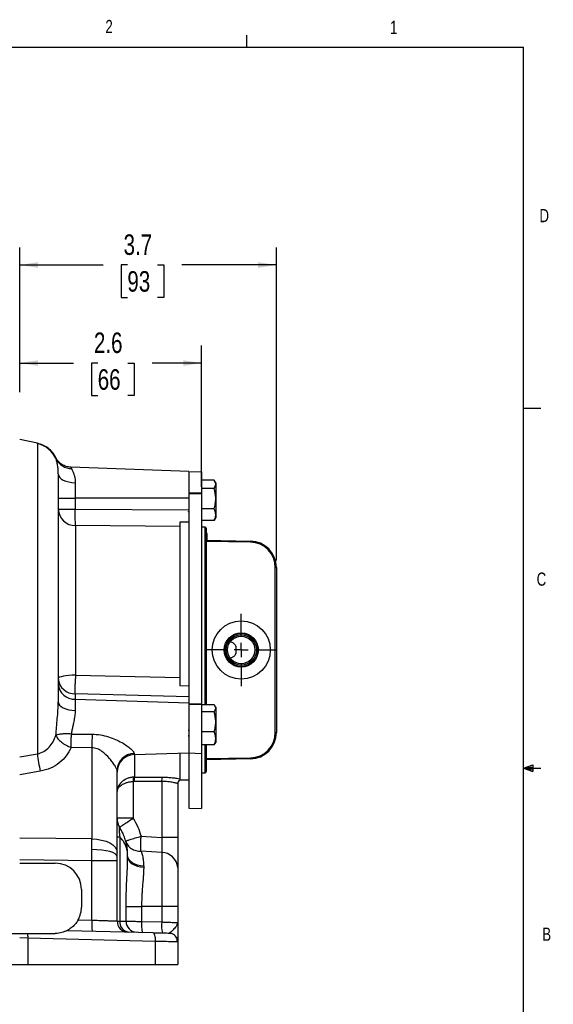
# Model space of a CAD drawing. Header units: inches. Extents: x 0.4 to 16.6, y 0.2 to 10.8.
# Tile 12 of 12: x 12.8 to 16.6, y 3.8 to 10.8. Entities that reach past the tile are written whole.
import ezdxf

# ---------------------------------------------------------------- set-up
doc = ezdxf.new("R2010")
doc.units = ezdxf.units.IN
doc.header["$MEASUREMENT"] = 0
doc.layers.add('BORDER', color=7, linetype='Continuous', lineweight=25)
doc.layers.add('SLD-0', color=7, linetype='Continuous', lineweight=25)
doc.styles.add('SLDTEXTSTYLE0', font='TXT', dxfattribs={"width": 0.75})
doc.dimstyles.new('SLDDIMSTYLE0', dxfattribs={"dimtxt": 0.145833, "dimasz": 0.13, "dimexe": 0, "dimexo": 0.0625, "dimgap": 0.036458, "dimtad": 0, "dimtih": 1, "dimtoh": 1, "dimdec": 1, "dimlfac": 2, "dimrnd": 1e-09, "dimzin": 12, "dimdsep": 46, "dimtxsty": 'SLDTEXTSTYLE0', "dimsah": 1, "dimcen": 0.09, "dimadec": 0, "dimazin": 3, "dimtfac": 1, "dimtdec": 1, "dimtofl": 0, "dimtmove": 0, "dimatfit": 3, "dimfxl": 0, "dimfrac": 2, "dimtolj": 1, "dimtzin": 12, "dimarcsym": 0})

# ---------------------------------------------------------------- blocks, each defined once
blk = doc.blocks.new('_D_6')
at = {"layer": 'SLD-0', "color": 7}
for p, q in [((12.7906, 8.1877), (12.7906, 8.52)), ((14.0849, 7.5147), (14.0849, 8.52)), ((12.7906, 8.395), (13.1742, 8.395)), ((13.3462, 8.395), (13.3019, 8.395)), ((13.3019, 8.395), (13.3019, 8.1633)), ((13.5617, 8.395), (13.6061, 8.395)), ((13.6061, 8.395), (13.6061, 8.1633)), ((14.0849, 8.395), (13.7338, 8.395)), ((13.3019, 8.1633), (13.3462, 8.1633)), ((13.6061, 8.1633), (13.5617, 8.1633))]:
    blk.add_line(p, q, dxfattribs=at)
for points in [[(12.7906, 8.395), (12.9206, 8.375), (12.9206, 8.415)], [(14.0849, 8.395), (13.9549, 8.415), (13.9549, 8.375)]]:
    blk.add_solid(points, dxfattribs=at)
at = {"layer": 'SLD-0', "color": 7, "char_height": 0.14583, "attachment_point": 1, "style": 'SLDTEXTSTYLE0'}
for s, insert in [('2.6', (13.3193, 8.6125)), ('66', (13.3462, 8.3513))]:
    blk.add_mtext(s, dxfattribs=dict(at, insert=insert))
blk = doc.blocks.new('_D_7')
at = {"layer": 'SLD-0', "color": 7}
for p, q in [((12.7906, 8.1877), (12.7906, 9.2179)), ((14.6179, 6.9914), (14.6179, 9.2179)), ((12.7906, 9.0929), (13.3853, 9.0929)), ((13.5573, 9.0929), (13.5129, 9.0929)), ((13.5129, 9.0929), (13.5129, 8.8611)), ((13.7728, 9.0929), (13.8172, 9.0929)), ((13.8172, 9.0929), (13.8172, 8.8611)), ((14.6179, 9.0929), (13.9449, 9.0929)), ((13.5129, 8.8611), (13.5573, 8.8611)), ((13.8172, 8.8611), (13.7728, 8.8611))]:
    blk.add_line(p, q, dxfattribs=at)
for points in [[(12.7906, 9.0929), (12.9206, 9.0729), (12.9206, 9.1129)], [(14.6179, 9.0929), (14.4879, 9.1129), (14.4879, 9.0729)]]:
    blk.add_solid(points, dxfattribs=at)
at = {"layer": 'SLD-0', "color": 7, "char_height": 0.14583, "attachment_point": 1, "style": 'SLDTEXTSTYLE0'}
for s, insert in [('3.7', (13.5304, 9.3104)), ('93', (13.5573, 9.0491))]:
    blk.add_mtext(s, dxfattribs=dict(at, insert=insert))
blk = doc.blocks.new('SW_CENTERMARKSYMBOL_22')
at = {"layer": 'SLD-0', "color": 0}
for p, q in [((0, 0.1), (0, 0.257)), ((-0.1, 0), (-0.257, 0)), ((0, 0), (-0.05, 0)), ((0, 0), (0, 0.05)), ((0, 0), (0, -0.05)), ((0, 0), (0.05, 0)), ((0.1, 0), (0.257, 0)), ((0, -0.1), (0, -0.257))]:
    blk.add_line(p, q, dxfattribs=at)

msp = doc.modelspace()

# ---------------------------------------------------------------- linework, layer by layer
at = {"color": 7, "linetype": 'Continuous', "lineweight": 25}
for p, q in [((12.9178, 7.8245), (12.7906, 7.8516)), ((12.9171, 7.821), (12.9171, 5.6151)), ((13.9954, 7.6249), (13.1547, 7.6542)), ((13.9954, 7.6249), (13.9954, 7.5461)), ((14.0849, 7.6222), (13.9954, 7.6191)), ((14.0849, 7.6222), (14.0849, 7.4716)), ((13.1862, 7.5438), (13.1862, 7.4341)), ((13.9954, 7.5461), (13.9954, 7.4708)), ((14.1752, 7.5628), (14.0849, 7.5628)), ((14.1752, 7.5022), (14.0849, 7.5022)), ((14.1752, 7.5022), (14.1864, 7.5325)), ((14.1864, 7.5441), (14.1786, 7.5575)), ((14.1864, 7.5441), (14.1864, 7.5325)), ((14.1864, 7.5325), (14.1864, 7.4303)), ((13.0656, 7.4341), (13.1862, 7.4341)), ((13.1862, 7.4341), (13.1862, 7.357)), ((13.9954, 7.4341), (13.1862, 7.4341)), ((14.0849, 7.4716), (13.9954, 7.4708)), ((13.9954, 7.4708), (13.9954, 7.4619)), ((14.0849, 7.4647), (13.9954, 7.4619)), ((13.9954, 7.4619), (13.9954, 5.9695)), ((14.0849, 7.4716), (14.0849, 7.4647)), ((14.0849, 7.4647), (14.0849, 5.9703)), ((14.1864, 7.4303), (14.1864, 7.3169)), ((13.0656, 7.357), (13.1862, 7.357)), ((13.1862, 7.357), (13.9954, 7.3515)), ((14.1752, 7.3584), (14.0849, 7.3584)), ((13.9909, 7.3404), (13.9954, 7.3406)), ((13.9912, 7.34), (13.9954, 7.3401)), ((13.9915, 7.3381), (13.9954, 7.3381)), ((14.1789, 7.2811), (14.1864, 7.2941)), ((14.1864, 7.3169), (14.1864, 7.2941)), ((13.1884, 7.2388), (13.1884, 6.1745)), ((13.9304, 7.2329), (13.1884, 7.2388)), ((13.9304, 7.2639), (13.9304, 6.0988)), ((13.9954, 7.2637), (13.9304, 7.2628)), ((14.1752, 7.2753), (14.0849, 7.2753)), ((14.1105, 7.2271), (14.0849, 7.2275)), ((14.1179, 7.2196), (14.1179, 6.3541)), ((14.1785, 7.2813), (14.1752, 7.2753)), ((14.1254, 7.1828), (14.1179, 7.1828)), ((14.1254, 7.1343), (14.1254, 7.1828)), ((14.1179, 7.1344), (14.4337, 7.1289)), ((14.4335, 7.1214), (14.1179, 7.1269)), ((14.4335, 7.1214), (14.4337, 7.1289)), ((14.6104, 5.7667), (14.6104, 6.9414)), ((14.6104, 6.9414), (14.6179, 6.9414)), ((14.6179, 6.9414), (14.6179, 5.7667)), ((14.1179, 6.3541), (14.1179, 5.9639)), ((13.1884, 6.1745), (13.1877, 6.1505)), ((13.1884, 6.1745), (13.9304, 6.1572)), ((13.9954, 6.0957), (13.9304, 6.0994)), ((13.1862, 6.0423), (13.1862, 6.0038)), ((13.9954, 6.0206), (13.1862, 6.0423)), ((13.1862, 6.0038), (13.1862, 5.9234)), ((13.1862, 6.0038), (13.9954, 5.9793)), ((14.0849, 5.9703), (13.9954, 5.9695)), ((13.9954, 5.9695), (13.9954, 5.963)), ((14.0849, 5.9652), (13.9954, 5.963)), ((13.9954, 5.963), (13.9954, 5.8918)), ((14.0849, 5.9703), (14.0849, 5.9652)), ((14.0849, 5.9652), (14.0849, 5.6184)), ((14.1752, 5.9639), (14.0849, 5.9639)), ((14.1864, 5.9466), (14.1809, 5.956)), ((13.9954, 5.8918), (13.9954, 5.6243)), ((14.1752, 5.9133), (14.0849, 5.9133)), ((14.1752, 5.9133), (14.1864, 5.9386)), ((14.1864, 5.9466), (14.1864, 5.9386)), ((14.1864, 5.9386), (14.1864, 5.8421)), ((14.1864, 5.8421), (14.1864, 5.725)), ((13.1583, 5.7562), (13.1577, 5.7329)), ((13.1583, 5.7562), (13.3061, 5.7551)), ((13.9954, 5.7815), (13.9909, 5.7822)), ((13.9909, 5.7446), (13.9954, 5.7448)), ((13.9954, 5.7813), (13.9912, 5.7819)), ((13.9912, 5.7441), (13.9954, 5.7443)), ((14.1752, 5.7709), (14.0849, 5.7709)), ((14.6104, 5.7667), (14.6179, 5.7667)), ((14.1752, 5.6792), (14.0849, 5.6792)), ((14.1179, 5.6792), (14.1179, 5.4886)), ((14.1811, 5.6881), (14.1752, 5.6792)), ((14.1814, 5.6879), (14.1864, 5.6966)), ((14.1864, 5.725), (14.1864, 5.6966)), ((12.7906, 5.5943), (12.9171, 5.6151)), ((13.305, 5.6584), (13.1572, 5.6608)), ((13.305, 5.6584), (13.305, 5.0101)), ((13.605, 5.6096), (13.9954, 5.6232)), ((13.9304, 5.621), (13.9304, 5.4303)), ((13.9954, 5.6243), (13.9954, 5.6216)), ((13.9954, 5.6232), (13.9954, 5.2291)), ((13.9954, 5.6216), (14.0849, 5.6184)), ((14.0849, 5.6184), (14.0849, 5.2259)), ((14.1179, 5.5812), (14.4335, 5.5867)), ((14.4337, 5.5792), (14.1179, 5.5737)), ((14.4335, 5.5867), (14.4337, 5.5792)), ((12.9376, 5.4912), (12.7906, 5.4664)), ((13.4843, 4.9165), (13.4843, 5.4986)), ((14.0849, 5.4806), (14.1105, 5.4811)), ((13.6071, 5.4495), (13.5984, 5.4492)), ((13.605, 5.4191), (13.5984, 5.4188)), ((13.5984, 5.4188), (13.5984, 5.1571)), ((13.8015, 5.4188), (13.605, 5.4191)), ((13.6071, 5.4495), (13.8037, 5.4494)), ((13.8015, 5.4188), (13.8015, 5.0213)), ((13.9156, 5.4016), (13.9156, 5.0213)), ((13.9304, 5.4303), (13.9954, 5.4303)), ((13.9304, 5.4281), (13.9304, 5.4273)), ((13.9954, 5.2291), (14.0849, 5.2259)), ((13.5984, 5.1571), (13.4843, 5.1571)), ((13.305, 5.0101), (12.7906, 5.0162)), ((13.3053, 4.9348), (13.305, 5.0101)), ((13.4843, 5.0254), (13.5031, 5.0254)), ((13.5031, 5.0254), (13.5031, 4.4258)), ((13.6549, 5.0286), (13.8015, 5.0213)), ((13.9156, 5.0213), (13.8015, 5.0213)), ((13.305, 4.854), (13.3053, 4.9348)), ((13.4843, 4.8864), (13.4843, 4.9165)), ((13.8015, 4.9141), (13.6549, 4.9221)), ((13.8015, 4.9141), (13.8015, 4.5287)), ((13.305, 4.854), (12.7906, 4.8601)), ((12.7906, 4.8377), (13.0431, 4.8377)), ((13.305, 4.4327), (13.305, 4.854)), ((13.4843, 4.854), (13.305, 4.854)), ((13.4843, 4.854), (13.4843, 4.8864)), ((13.4843, 4.426), (13.4843, 4.854)), ((13.5593, 4.884), (13.5593, 4.8937)), ((13.6734, 4.8158), (13.6734, 4.8081)), ((13.2306, 4.6502), (13.2306, 4.5252)), ((13.548, 4.4244), (13.548, 4.5287)), ((13.548, 4.5287), (13.6583, 4.5287)), ((13.8015, 4.5287), (13.6583, 4.5287)), ((13.6583, 4.5287), (13.6583, 4.4233)), ((13.9156, 4.5287), (13.8015, 4.5287)), ((13.8015, 4.5287), (13.8015, 4.4196)), ((13.9156, 4.5287), (13.9156, 4.4147)), ((13.2076, 4.4352), (13.305, 4.4327)), ((13.6583, 4.4233), (13.8015, 4.4196)), ((13.9117, 4.4149), (13.9156, 4.4147)), ((13.9156, 4.4147), (13.912, 4.4062)), ((13.915, 4.4066), (13.9135, 4.4148)), ((13.1304, 4.3593), (13.7396, 4.3434)), ((12.8498, 4.3046), (12.7906, 4.3057)), ((12.8481, 4.3377), (13.0431, 4.3377)), ((12.8498, 4.3046), (12.8498, 4.1177)), ((13.7548, 4.2809), (12.8498, 4.3046)), ((13.7548, 4.2809), (13.7548, 4.1177)), ((13.9156, 4.2779), (13.91, 4.278)), ((13.9156, 4.2779), (13.9156, 4.1177)), ((12.7313, 4.1177), (12.8498, 4.1177)), ((12.8498, 4.1177), (13.7548, 4.1177)), ((13.7548, 4.1177), (13.9156, 4.1177))]:
    msp.add_line(p, q, dxfattribs=at)
at = {"color": 8, "linetype": 'Continuous', "lineweight": 25}
for p, q in [((13.0495, 7.7138), (13.047, 7.7239)), ((13.1548, 7.6542), (13.1595, 7.6447)), ((14.1105, 5.9639), (14.1105, 7.2271)), ((14.1105, 5.4811), (14.1105, 5.6792)), ((13.605, 5.6182), (13.605, 5.6096)), ((13.6071, 5.6097), (13.6071, 5.4495))]:
    msp.add_line(p, q, dxfattribs=at)
at = {"color": 7, "linetype": 'Continuous', "lineweight": 25, "flags": 128}
for points in [[(13.0656, 7.6064), (13.0679, 7.5944), (13.0747, 7.5829), (13.0857, 7.5723), (13.1007, 7.5629), (13.1189, 7.5551), (13.1397, 7.5492), (13.1625, 7.5454), (13.1862, 7.5438)], [(13.1884, 6.1745), (13.1643, 6.1739), (13.1412, 6.1725), (13.12, 6.1703), (13.1014, 6.1673), (13.0862, 6.1637), (13.0749, 6.1596), (13.0679, 6.1551), (13.0656, 6.1505)], [(13.0656, 5.9858), (13.0679, 5.9738), (13.0747, 5.9624), (13.0857, 5.9518), (13.1007, 5.9424), (13.1189, 5.9346), (13.1397, 5.9288), (13.1625, 5.925), (13.1862, 5.9234)], [(13.305, 5.0101), (13.3404, 5.0077), (13.3742, 5.0019), (13.4052, 4.993), (13.4323, 4.9813), (13.4544, 4.9673), (13.4708, 4.9514), (13.4809, 4.9343), (13.4843, 4.9165)], [(13.4843, 4.8864), (13.4809, 4.8956), (13.4709, 4.9044), (13.4545, 4.9126), (13.4324, 4.9199), (13.4054, 4.9259), (13.3744, 4.9305), (13.3406, 4.9335), (13.3053, 4.9348)], [(13.6734, 4.8158), (13.6507, 4.8184), (13.629, 4.8235), (13.6093, 4.8311), (13.5922, 4.8409), (13.5782, 4.8524), (13.5678, 4.8654), (13.5615, 4.8793), (13.5593, 4.8937)], [(13.5593, 4.884), (13.5615, 4.87), (13.5678, 4.8564), (13.5782, 4.8438), (13.5922, 4.8325), (13.6093, 4.8231), (13.629, 4.8157), (13.6507, 4.8107), (13.6734, 4.8081)], [(13.7396, 4.3434), (13.7429, 4.3421), (13.7459, 4.3385), (13.7487, 4.3327), (13.751, 4.3249), (13.7528, 4.3155), (13.7541, 4.3047), (13.7548, 4.293), (13.7548, 4.2809)], [(13.8547, 4.3403), (13.8667, 4.3389), (13.8776, 4.3353)]]:
    msp.add_lwpolyline(points, dxfattribs=at)
at = {"color": 7, "linetype": 'Continuous', "lineweight": 25}
for radius in [0.207, 0.1218, 0.1169, 0.1078, 0.0976]:
    msp.add_circle((14.3679, 6.3541), radius, dxfattribs=at)
for centre, radius, start, end in [((12.8783, 7.6377), 0.1874, 23.96608, 78.05666), ((13.1583, 7.7648), 0.1201, 205.12468, 270.56457), ((13.1872, 7.3604), 0.1216, 181.59996, 270.58549), ((14.1104, 7.2196), 0.0075, 0, 89), ((14.4304, 6.9414), 0.18, 0, 89), ((14.4304, 6.9414), 0.1875, 0, 89), ((13.1821, 6.1591), 0.1169, 184.22012, 272.00865), ((13.1821, 6.1206), 0.1169, 184.22012, 272.00865), ((16.1503, 5.6747), 2.8453, 178.38044, 180.32808), ((14.4304, 5.7667), 0.18, 271, 0), ((14.4304, 5.7667), 0.1875, 271, 0), ((13.7132, 5.6834), 0.7991, 184.90611, 193.91911), ((13.6065, 5.496), 0.1222, 90.73632, 178.79711), ((13.6093, 5.4847), 0.125, 92, 180), ((14.1104, 5.4886), 0.0075, 271, 0), ((13.7389, 5.434), 0.1412, 173.83451, 186.16549), ((13.7467, 5.4242), 0.1419, 169.73151, 182.08615), ((13.9391, 5.4243), 0.1378, 169.53899, 182.31022), ((13.9468, 5.4016), 0.0312, 121.72545, 179.99041), ((13.9468, 5.4007), 0.0312, 121.76254, 180), ((13.6093, 5.1571), 0.125, 180, 211.78833), ((13.8003, 4.7985), 0.1155, 4.11303, 89.44169), ((13.0431, 4.6502), 0.1875, 0, 90), ((13.0431, 4.5252), 0.1875, 331.32093, 0), ((13.7534, 4.4015), 0.4495, 176.02303, 185.97621), ((13.5623, 4.426), 0.078, 180, 268.5), ((13.5754, 4.42), 0.0726, 175.36967, 263.61457), ((13.6248, 4.4232), 0.0768, 179.05826, 267.63594), ((13.886, 4.3981), 0.229, 173.67196, 193.30944), ((14.0291, 4.3943), 0.229, 173.67196, 193.30944), ((12.6475, 4.3105), 0.2024, 358.33155, 7.73654), ((13.8531, 4.2779), 0.0625, 0, 29.46347)]:
    msp.add_arc(centre, radius, start, end, dxfattribs=at)
at = {"color": 8, "linetype": 'Continuous', "lineweight": 25}
for points, knots in [([(12.9171, 7.821), (12.9172, 7.8221), (12.9175, 7.8241), (12.9177, 7.8244), (12.9178, 7.8245)], [0, 0, 0, 0, 0.500299, 1, 1, 1, 1]), ([(13.8015, 4.4196), (13.8106, 4.4192), (13.8278, 4.4185), (13.8563, 4.4173), (13.8857, 4.416), (13.9077, 4.4151), (13.9107, 4.4149), (13.9117, 4.4149)], [0, 0, 0, 0, 0.168939, 0.319961, 0.567371, 0.856913, 1, 1, 1, 1]), ([(13.912, 4.4062), (13.9101, 4.3999), (13.9059, 4.3861), (13.8839, 4.365), (13.8655, 4.3448), (13.8581, 4.3418), (13.8547, 4.3403)], [0, 0, 0, 0, 0.251157, 0.55186, 0.794155, 1, 1, 1, 1]), ([(13.91, 4.278), (13.9088, 4.278), (13.9068, 4.278), (13.896, 4.2782), (13.8849, 4.2784), (13.8636, 4.2788), (13.8327, 4.2794), (13.7919, 4.2802), (13.7675, 4.2806), (13.7548, 4.2809)], [0, 0, 0, 0, 0.138119, 0.233999, 0.331043, 0.429253, 0.691411, 0.839996, 1, 1, 1, 1])]:
    msp.add_open_spline(points, degree=3, knots=knots, dxfattribs=at)
at = {"color": 7, "linetype": 'Continuous', "lineweight": 25}
for points, knots in [([(13.0475, 7.723), (13.0403, 7.7356), (13.0258, 7.7609), (12.994, 7.7909), (12.9577, 7.8134), (12.9309, 7.8209), (12.9178, 7.8245)], [0, 0, 0, 0, 0.254776, 0.510735, 0.761118, 1, 1, 1, 1]), ([(13.1548, 7.6542), (13.1438, 7.6555), (13.1214, 7.658), (13.0905, 7.673), (13.0641, 7.695), (13.0526, 7.7144), (13.047, 7.7239)], [0, 0, 0, 0, 0.245402, 0.5, 0.754598, 1, 1, 1, 1]), ([(13.0656, 7.6064), (13.0651, 7.6196), (13.0641, 7.6459), (13.059, 7.6758), (13.0537, 7.6995), (13.0509, 7.709), (13.0495, 7.7138)], [0, 0, 0, 0, 0.250569, 0.50005, 0.749659, 1, 1, 1, 1]), ([(13.1595, 7.6447), (13.1605, 7.6427), (13.1628, 7.6383), (13.167, 7.6295), (13.1715, 7.6188), (13.1755, 7.6078), (13.1787, 7.597), (13.1812, 7.5874), (13.1836, 7.5757), (13.1857, 7.5615), (13.1861, 7.5495), (13.1862, 7.5438)], [0, 0, 0, 0, 0.114581, 0.249677, 0.374285, 0.499863, 0.592177, 0.675151, 0.748836, 0.880217, 1, 1, 1, 1]), ([(13.0656, 7.6064), (13.0656, 7.5952), (13.0656, 7.5728), (13.0656, 7.5232), (13.0656, 7.4618), (13.0656, 7.3881), (13.0656, 7.3035), (13.0656, 7.2094), (13.0656, 7.1074), (13.0656, 6.9987), (13.0656, 6.8836), (13.0656, 6.762), (13.0656, 6.6349), (13.0656, 6.5042), (13.0656, 6.3719), (13.0656, 6.2401), (13.0656, 6.1106), (13.0656, 6.0272), (13.0656, 5.9858)], [0, 0, 0, 0, 0.061366, 0.123694, 0.18668, 0.25, 0.31332, 0.376306, 0.438634, 0.5, 0.561366, 0.623694, 0.68668, 0.75, 0.81332, 0.876306, 0.938634, 1, 1, 1, 1]), ([(14.1864, 7.5325), (14.1864, 7.5332), (14.1862, 7.5435), (14.1805, 7.5535), (14.1752, 7.5628)], [0, 0, 0, 0, 0.070214, 1, 1, 1, 1]), ([(14.1864, 7.4303), (14.1864, 7.432), (14.1862, 7.4563), (14.1805, 7.4801), (14.1752, 7.5022)], [0, 0, 0, 0, 0.0702136, 1, 1, 1, 1]), ([(14.1752, 7.3584), (14.1783, 7.3701), (14.1846, 7.3937), (14.1858, 7.418), (14.1864, 7.4303)], [0, 0, 0, 0, 0.495458, 1, 1, 1, 1]), ([(13.1884, 7.2388), (13.188, 7.244), (13.1873, 7.2545), (13.1865, 7.2833), (13.1861, 7.3186), (13.1862, 7.3444), (13.1862, 7.357)], [0, 0, 0, 0, 0.243896, 0.5, 0.756104, 1, 1, 1, 1]), ([(14.1864, 7.3169), (14.186, 7.3221), (14.1854, 7.3325), (14.1809, 7.3464), (14.1769, 7.3549), (14.1752, 7.3584)], [0, 0, 0, 0, 0.3688687, 0.7427573, 1, 1, 1, 1]), ([(14.1752, 7.2753), (14.1775, 7.2803), (14.1821, 7.2902), (14.1858, 7.3042), (14.1862, 7.3131), (14.1864, 7.3169)], [0, 0, 0, 0, 0.364252, 0.731593, 1, 1, 1, 1]), ([(13.9304, 7.2628), (13.9304, 7.2582), (13.9304, 7.2488), (13.9304, 7.239), (13.9304, 7.2347), (13.9304, 7.2329)], [0, 0, 0, 0, 0.3558121, 0.7219464, 1, 1, 1, 1]), ([(14.2899, 6.4129), (14.297, 6.4103), (14.3084, 6.4062), (14.3209, 6.3965), (14.3275, 6.386), (14.3297, 6.3713), (14.329, 6.3526), (14.3298, 6.3338), (14.3263, 6.3193), (14.3174, 6.3079), (14.3045, 6.3003), (14.2941, 6.2967), (14.2899, 6.2952)], [0, 0, 0, 0, 0.146578, 0.237301, 0.312191, 0.387127, 0.507382, 0.6309, 0.706966, 0.783099, 0.913761, 1, 1, 1, 1]), ([(13.1862, 6.0423), (13.1862, 6.0497), (13.1861, 6.0622), (13.1864, 6.0893), (13.1869, 6.118), (13.1874, 6.1398), (13.1877, 6.1505)], [0, 0, 0, 0, 0.292898, 0.499937, 0.754299, 1, 1, 1, 1]), ([(13.9304, 6.1572), (13.9304, 6.1504), (13.9304, 6.1365), (13.9304, 6.1169), (13.9304, 6.1046), (13.9304, 6.0994)], [0, 0, 0, 0, 0.355816, 0.721947, 1, 1, 1, 1]), ([(13.0488, 5.7463), (13.0502, 5.7658), (13.0529, 5.8046), (13.0585, 5.8652), (13.064, 5.9262), (13.065, 5.9659), (13.0656, 5.9858)], [0, 0, 0, 0, 0.250803, 0.500321, 0.750463, 1, 1, 1, 1]), ([(14.1864, 5.9386), (14.1864, 5.9392), (14.1862, 5.9478), (14.1805, 5.9561), (14.1752, 5.9639)], [0, 0, 0, 0, 0.0702136, 1, 1, 1, 1]), ([(13.1862, 5.9234), (13.1856, 5.9112), (13.1845, 5.8922), (13.1797, 5.8646), (13.1747, 5.8397), (13.1687, 5.8124), (13.1627, 5.7835), (13.1597, 5.7652), (13.1583, 5.7562)], [0, 0, 0, 0, 0.234145, 0.362411, 0.497186, 0.674201, 0.840428, 1, 1, 1, 1]), ([(14.1864, 5.8421), (14.1864, 5.8438), (14.1862, 5.8678), (14.1805, 5.8914), (14.1752, 5.9133)], [0, 0, 0, 0, 0.070214, 1, 1, 1, 1]), ([(14.1752, 5.7709), (14.1783, 5.7825), (14.1846, 5.8058), (14.1858, 5.8299), (14.1864, 5.8421)], [0, 0, 0, 0, 0.495458, 1, 1, 1, 1]), ([(12.9171, 5.6151), (12.9324, 5.6197), (12.964, 5.6294), (13.0017, 5.6611), (13.031, 5.7006), (13.0428, 5.7309), (13.0488, 5.7463)], [0, 0, 0, 0, 0.240742, 0.494367, 0.742531, 1, 1, 1, 1]), ([(13.1583, 5.7562), (13.1469, 5.7568), (13.1238, 5.7581), (13.0921, 5.7566), (13.0654, 5.7528), (13.0543, 5.7484), (13.0488, 5.7463)], [0, 0, 0, 0, 0.245047, 0.5, 0.754953, 1, 1, 1, 1]), ([(13.0488, 5.7463), (13.0527, 5.7386), (13.0606, 5.7227), (13.0865, 5.6981), (13.1198, 5.676), (13.145, 5.6658), (13.1572, 5.6608)], [0, 0, 0, 0, 0.243285, 0.5, 0.756715, 1, 1, 1, 1]), ([(13.3061, 5.7551), (13.3262, 5.754), (13.3657, 5.7518), (13.4217, 5.7376), (13.4722, 5.7187), (13.5165, 5.6967), (13.5537, 5.6738), (13.5822, 5.6516), (13.6014, 5.6315), (13.6038, 5.6225), (13.605, 5.6182)], [0, 0, 0, 0, 0.152772, 0.300255, 0.439295, 0.569278, 0.690252, 0.801119, 0.903272, 1, 1, 1, 1]), ([(14.1864, 5.725), (14.186, 5.7308), (14.1854, 5.7423), (14.1809, 5.7576), (14.1769, 5.767), (14.1752, 5.7709)], [0, 0, 0, 0, 0.368869, 0.742757, 1, 1, 1, 1]), ([(14.1752, 5.6792), (14.1775, 5.6846), (14.1821, 5.6956), (14.1858, 5.711), (14.1862, 5.7209), (14.1864, 5.725)], [0, 0, 0, 0, 0.364252, 0.731593, 1, 1, 1, 1]), ([(13.1572, 5.6608), (13.1466, 5.6406), (13.1253, 5.6), (13.0747, 5.5493), (13.012, 5.5094), (12.9624, 5.4972), (12.9376, 5.4912)], [0, 0, 0, 0, 0.250326, 0.500658, 0.750709, 1, 1, 1, 1]), ([(13.4843, 5.4986), (13.4837, 5.5015), (13.4823, 5.5073), (13.4704, 5.5289), (13.4527, 5.5549), (13.4235, 5.5917), (13.3873, 5.627), (13.3431, 5.6534), (13.3177, 5.6567), (13.305, 5.6584)], [0, 0, 0, 0, 0.1253615, 0.2511372, 0.3754141, 0.5004531, 0.7495498, 0.874742, 1, 1, 1, 1]), ([(13.5984, 5.4492), (13.5904, 5.4482), (13.5739, 5.4462), (13.5436, 5.4356), (13.5124, 5.4146), (13.4888, 5.3822), (13.4858, 5.3589), (13.4843, 5.3472)], [0, 0, 0, 0, 0.12244, 0.25066, 0.499777, 0.74916, 1, 1, 1, 1]), ([(13.4843, 5.3472), (13.4858, 5.3554), (13.4888, 5.3717), (13.5124, 5.3944), (13.5435, 5.4092), (13.5738, 5.4167), (13.5903, 5.4181), (13.5984, 5.4188)], [0, 0, 0, 0, 0.2508288, 0.5002346, 0.749362, 0.8772905, 1, 1, 1, 1]), ([(13.9156, 5.4016), (13.9139, 5.4028), (13.9105, 5.4051), (13.8847, 5.4115), (13.8475, 5.4174), (13.8168, 5.4183), (13.8015, 5.4188)], [0, 0, 0, 0, 0.25035, 0.500178, 0.750096, 1, 1, 1, 1]), ([(13.8037, 5.4494), (13.8169, 5.4492), (13.8434, 5.4487), (13.8793, 5.4458), (13.91, 5.4418), (13.9236, 5.4392), (13.9304, 5.4379)], [0, 0, 0, 0, 0.252155, 0.503539, 0.753052, 1, 1, 1, 1]), ([(13.9304, 5.4379), (13.9304, 5.4359), (13.9304, 5.4319), (13.9304, 5.4294), (13.9304, 5.4281)], [0, 0, 0, 0, 0.500318, 1, 1, 1, 1]), ([(13.5031, 5.0912), (13.5041, 5.0927), (13.5061, 5.0956), (13.5276, 5.1111), (13.5598, 5.1327), (13.5859, 5.1492), (13.5984, 5.1571)], [0, 0, 0, 0, 0.241042, 0.5, 0.758958, 1, 1, 1, 1]), ([(13.5984, 5.1571), (13.6101, 5.1367), (13.6335, 5.0958), (13.6478, 5.051), (13.6549, 5.0286)], [0, 0, 0, 0, 0.500099, 1, 1, 1, 1]), ([(13.5031, 5.0912), (13.5018, 5.0927), (13.4999, 5.0949), (13.4983, 5.089), (13.4979, 5.0811), (13.4983, 5.0699), (13.4999, 5.051), (13.5018, 5.0359), (13.5031, 5.0254)], [0, 0, 0, 0, 0.2691299, 0.3882904, 0.500436, 0.6131489, 0.7314787, 1, 1, 1, 1]), ([(13.5593, 4.8937), (13.5591, 4.9038), (13.5587, 4.921), (13.5557, 4.9473), (13.5515, 4.9715), (13.5443, 5.0004), (13.5339, 5.0308), (13.5199, 5.0625), (13.5085, 5.0819), (13.5031, 5.0912)], [0, 0, 0, 0, 0.147262, 0.252361, 0.386281, 0.505689, 0.683764, 0.848517, 1, 1, 1, 1]), ([(13.5593, 4.8937), (13.5591, 4.9004), (13.5587, 4.9119), (13.5557, 4.9294), (13.5515, 4.9456), (13.5428, 4.9686), (13.5286, 4.9955), (13.5112, 5.0158), (13.5031, 5.0254)], [0, 0, 0, 0, 0.147284, 0.252404, 0.386343, 0.505775, 0.767835, 1, 1, 1, 1]), ([(13.5454, 4.9949), (13.546, 4.9952), (13.547, 4.996), (13.5569, 4.9994), (13.5767, 5.0058), (13.6113, 5.0161), (13.6407, 5.0245), (13.6549, 5.0286)], [0, 0, 0, 0, 0.155402, 0.290784, 0.500734, 0.757931, 1, 1, 1, 1]), ([(13.5454, 4.9949), (13.5494, 4.9849), (13.5575, 4.9644), (13.5836, 4.9408), (13.617, 4.925), (13.6425, 4.9231), (13.6549, 4.9221)], [0, 0, 0, 0, 0.243777, 0.5, 0.756223, 1, 1, 1, 1]), ([(13.5548, 4.9667), (13.5548, 4.9673), (13.5548, 4.9681), (13.5548, 4.9733), (13.5548, 4.9768), (13.5548, 4.9793), (13.5548, 4.9796)], [0, 0, 0, 0, 0.46197, 0.713164, 0.964677, 1, 1, 1, 1]), ([(13.6549, 4.9221), (13.6545, 4.9282), (13.6536, 4.9407), (13.6532, 4.967), (13.6536, 4.9969), (13.6545, 5.0181), (13.6549, 5.0286)], [0, 0, 0, 0, 0.2458855, 0.5, 0.7541145, 1, 1, 1, 1]), ([(13.8015, 5.0213), (13.8019, 5.0105), (13.8029, 4.989), (13.8032, 4.9589), (13.8029, 4.9325), (13.8019, 4.9202), (13.8015, 4.9141)], [0, 0, 0, 0, 0.249665, 0.499797, 0.74992, 1, 1, 1, 1]), ([(13.9156, 5.0213), (13.9156, 4.9998), (13.9156, 4.9567), (13.9156, 4.8966), (13.9156, 4.8438), (13.9156, 4.8192), (13.9156, 4.8068)], [0, 0, 0, 0, 0.249425, 0.499797, 0.75016, 1, 1, 1, 1]), ([(13.6549, 4.9221), (13.6582, 4.9121), (13.6646, 4.8922), (13.6718, 4.8564), (13.6729, 4.8293), (13.6734, 4.8158)], [0, 0, 0, 0, 0.337837, 0.668835, 1, 1, 1, 1]), ([(13.548, 4.5287), (13.5483, 4.5597), (13.5489, 4.6216), (13.5528, 4.7128), (13.5577, 4.8016), (13.5588, 4.8565), (13.5593, 4.884)], [0, 0, 0, 0, 0.250091, 0.50021, 0.750089, 1, 1, 1, 1]), ([(13.6734, 4.8081), (13.6733, 4.798), (13.6729, 4.7777), (13.6709, 4.7473), (13.6683, 4.7138), (13.6653, 4.6782), (13.6623, 4.6398), (13.6601, 4.6027), (13.6586, 4.5661), (13.6584, 4.541), (13.6583, 4.5287)], [0, 0, 0, 0, 0.125461, 0.250001, 0.350915, 0.499777, 0.632695, 0.749974, 0.877546, 1, 1, 1, 1]), ([(13.9156, 4.8068), (13.9156, 4.7911), (13.9156, 4.7592), (13.9156, 4.6905), (13.9156, 4.612), (13.9156, 4.5562), (13.9156, 4.5287)], [0, 0, 0, 0, 0.245747, 0.5, 0.754253, 1, 1, 1, 1]), ([(13.2076, 4.4352), (13.2017, 4.4257), (13.1886, 4.4046), (13.1634, 4.3801), (13.1425, 4.3659), (13.1318, 4.36), (13.1309, 4.3595), (13.1304, 4.3593)], [0, 0, 0, 0, 0.2282945, 0.5091598, 0.7942115, 0.9093742, 1, 1, 1, 1]), ([(13.305, 4.4327), (13.314, 4.4323), (13.3306, 4.4317), (13.3529, 4.4309), (13.3781, 4.43), (13.4053, 4.429), (13.4335, 4.4279), (13.456, 4.4271), (13.4724, 4.4265), (13.4825, 4.4261), (13.4837, 4.426), (13.4843, 4.426)], [0, 0, 0, 0, 0.094441, 0.174707, 0.240789, 0.376634, 0.500195, 0.629985, 0.756546, 0.879883, 1, 1, 1, 1]), ([(13.4843, 4.426), (13.4851, 4.426), (13.4868, 4.426), (13.4976, 4.4259), (13.5031, 4.4258)], [0, 0, 0, 0, 0.493424, 1, 1, 1, 1]), ([(13.5031, 4.4258), (13.5127, 4.4255), (13.5318, 4.4249), (13.5426, 4.4246), (13.548, 4.4244)], [0, 0, 0, 0, 0.505452, 1, 1, 1, 1]), ([(13.548, 4.4244), (13.5513, 4.4244), (13.5584, 4.4243), (13.5809, 4.4241), (13.6146, 4.4238), (13.6432, 4.4235), (13.6583, 4.4233)], [0, 0, 0, 0, 0.203756, 0.4384, 0.703847, 1, 1, 1, 1]), ([(13.9156, 4.4147), (13.9156, 4.4032), (13.9156, 4.3803), (13.9156, 4.3481), (13.9156, 4.3218), (13.9156, 4.3023), (13.9156, 4.2835), (13.9156, 4.2801), (13.9156, 4.2779)], [0, 0, 0, 0, 0.169833, 0.335259, 0.499965, 0.627921, 0.750683, 1, 1, 1, 1]), ([(13.1304, 4.3593), (13.13, 4.359), (13.1288, 4.3584), (13.1187, 4.3534), (13.0963, 4.3445), (13.0684, 4.3383), (13.0482, 4.3378), (13.0431, 4.3377)], [0, 0, 0, 0, 0.108191, 0.255469, 0.490158, 0.869279, 1, 1, 1, 1]), ([(13.7396, 4.3434), (13.7552, 4.3429), (13.7872, 4.3421), (13.8248, 4.3411), (13.8501, 4.3405), (13.8532, 4.3404), (13.8547, 4.3403)], [0, 0, 0, 0, 0.243335, 0.500047, 0.756732, 1, 1, 1, 1]), ([(12.7331, 4.3377), (12.7389, 4.3377), (12.7512, 4.3377), (12.7705, 4.3377), (12.7839, 4.3377), (12.7906, 4.3377)], [0, 0, 0, 0, 0.311383, 0.654131, 1, 1, 1, 1]), ([(12.7906, 4.3377), (12.7966, 4.3377), (12.8093, 4.3377), (12.8286, 4.3377), (12.8416, 4.3377), (12.8481, 4.3377)], [0, 0, 0, 0, 0.311383, 0.654131, 1, 1, 1, 1]), ([(13.9127, 4.2779), (13.9127, 4.2836), (13.9127, 4.2953), (13.9058, 4.3121), (13.894, 4.3266), (13.8828, 4.3326), (13.8773, 4.3355)], [0, 0, 0, 0, 0.239843, 0.492533, 0.749334, 1, 1, 1, 1])]:
    msp.add_open_spline(points, degree=3, knots=knots, dxfattribs=at)
msp.add_open_spline([(13.1572, 5.6608), (13.1572, 5.6722), (13.1571, 5.695), (13.1575, 5.7203), (13.1577, 5.7329)], degree=3, dxfattribs=at)
at = {"layer": 'BORDER'}
for p, q in [((14.4073, 10.6421), (14.4073, 10.7269)), ((0.6263, 10.6421), (16.3763, 10.6421)), ((16.3763, 0.3921), (16.3763, 10.6421)), ((16.3763, 8.0753), (16.5013, 8.0753)), ((16.3763, 5.5128), (16.4434, 5.5368)), ((16.4434, 5.5368), (16.4434, 5.4902)), ((16.3763, 5.5128), (16.4434, 5.5218)), ((16.3763, 5.5128), (16.5013, 5.5128)), ((16.3763, 5.5128), (16.4434, 5.4902)), ((16.3763, 5.5128), (16.4434, 5.5025))]:
    msp.add_line(p, q, dxfattribs=at)

# ---------------------------------------------------------------- block references
at = {"layer": 'SLD-0', "color": 7}
msp.add_blockref('SW_CENTERMARKSYMBOL_22', (14.3679, 6.3541), dxfattribs=at)

# ---------------------------------------------------------------- texts
at = {"color": 7, "linetype": 'Continuous', "lineweight": 0, "char_height": 0.0937, "attachment_point": 1, "style": 'SLDTEXTSTYLE0'}
for s, insert in [('2', (13.401, 10.8362)), ('1', (15.4274, 10.8301)), ('D', (16.4913, 9.491)), ('C', (16.4712, 6.9051)), ('B', (16.5115, 4.3791))]:
    msp.add_mtext(s, dxfattribs=dict(at, insert=insert))

# ---------------------------------------------------------------- dimensions: what is measured, and where the dimension line sits
at = {"layer": 'SLD-0', "color": 7}
for base, p1, picture, middle in [((12.7906, 9.0929), (14.6179, 6.9414), '_D_7', (13.6651, 9.0929)), ((12.7906, 8.395), (14.0849, 7.4647), '_D_6', (13.454, 8.395))]:
    dim = msp.add_linear_dim(base=base, p1=p1, p2=(12.7906, 8.1377), dimstyle='SLDDIMSTYLE0', dxfattribs=at)
    dim.commit()
    dim.dimension.update_dxf_attribs({"geometry": picture, "text_midpoint": middle, "dimtype": 160})

doc.saveas('drawing.dxf')
